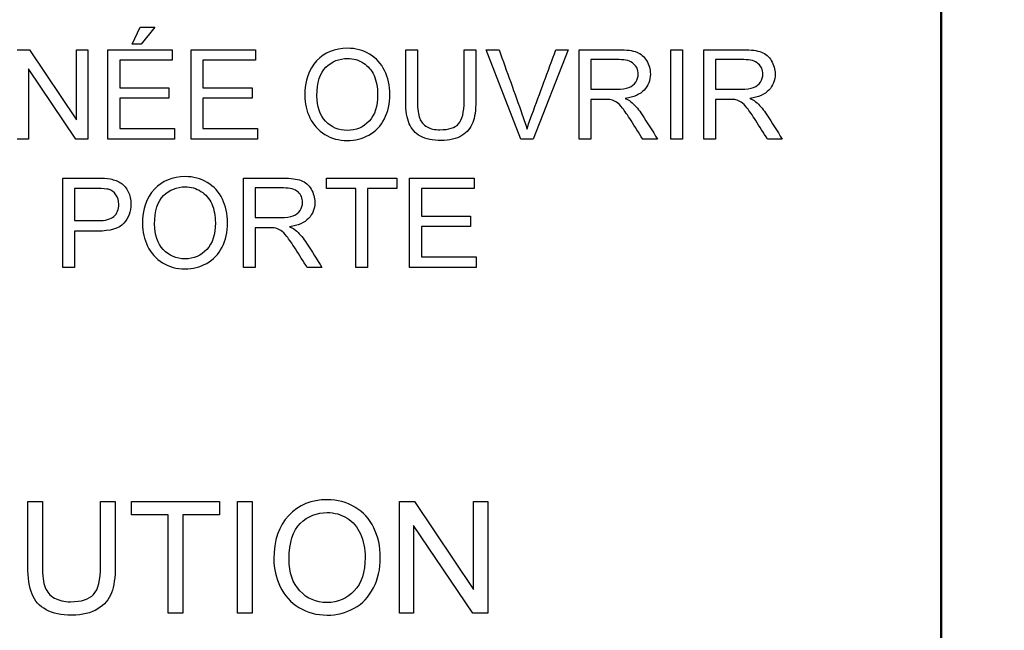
# Model space of a CAD drawing. Header units: inches. Extents: x 1 to 240, y -1 to 159.
# Tile 38 of 111: x 78.486 to 79.554, y 75.373 to 76.034. Entities that reach past the tile are written whole.
import ezdxf
from ezdxf.enums import TextEntityAlignment as Align
from ezdxf.lldxf.tags import DXFTag

# ---------------------------------------------------------------- set-up
doc = ezdxf.new("R2010")
doc.units = ezdxf.units.IN
doc.header["$MEASUREMENT"] = 0
for name, color, linetype in [('COM70219', 7, 'Continuous'), ('Default', 7, 'Continuous'), ('LAB20180', 7, 'Continuous')]:
    doc.layers.add(name, color=color, linetype=linetype)
doc.styles.add('SEACAD_Times_New_Roman', font='times.ttf')
tags = doc.linetypes.add('HIDDEN2', pattern=[0.1875, 0.125, -0.0625]).pattern_tags.tags
tags[6:7] = [DXFTag(74, 4), DXFTag(75, 0), DXFTag(340, '0'), DXFTag(46, 0.0), DXFTag(50, 0.0), DXFTag(44, 0.0), DXFTag(45, 0.0)]
tags[4:5] = [DXFTag(74, 4), DXFTag(75, 0), DXFTag(340, '0'), DXFTag(46, 0.0), DXFTag(50, 0.0), DXFTag(44, 0.0), DXFTag(45, 0.0)]
doc.dimstyles.new('HAMMOND_(STH_-_240x160)', dxfattribs={"dimtxt": 1, "dimasz": 1.25, "dimexe": 0.5, "dimexo": 0.5, "dimgap": 0.25, "dimtad": 0, "dimtih": 1, "dimtoh": 1, "dimzin": 0, "dimdsep": 46, "dimtxsty": 'SEACAD_Times_New_Roman', "dimblk1": '_SE_FILLED', "dimblk2": '_SE_FILLED', "dimsah": 1, "dimcen": 0.5, "dimadec": 0, "dimazin": 0, "dimtfac": 0.8, "dimtofl": 0, "dimtmove": 0, "dimatfit": 3, "dimfxl": 1, "dimtolj": 1, "dimtzin": 0, "dimarcsym": 0})

# ---------------------------------------------------------------- blocks, each defined once
blk = doc.blocks.new('SE')
at = {"layer": 'COM70219', "color": 7, "linetype": 'HIDDEN2'}
for p, q in [((79.4848, 66.603), (79.4848, 99.473)), ((79.4858, 66.603), (79.4858, 99.473))]:
    blk.add_line(p, q, dxfattribs=at)
at = {"layer": 'LAB20180', "color": 7, "linetype": 'Continuous'}
for p, q in [((78.6084, 76.0073), (78.617, 76.0257)), ((78.617, 76.0257), (78.6327, 76.0257)), ((78.6327, 76.0257), (78.6181, 76.0073)), ((78.6181, 76.0073), (78.6084, 76.0073)), ((78.4837, 76.0014), (78.4968, 76.0014)), ((78.4968, 76.0014), (78.5479, 75.9254)), ((78.5479, 75.9254), (78.5479, 76.0014)), ((78.5479, 76.0014), (78.5602, 76.0014)), ((78.5602, 76.0014), (78.5602, 75.9046)), ((78.582, 75.9046), (78.582, 76.0014)), ((78.582, 76.0014), (78.6517, 76.0014)), ((78.6517, 76.0014), (78.6517, 75.9901)), ((78.6722, 75.9046), (78.6722, 76.0014)), ((78.6722, 76.0014), (78.742, 76.0014)), ((78.742, 76.0014), (78.742, 75.9901)), ((78.9048, 76.0014), (78.9175, 76.0014)), ((78.968, 76.0014), (78.9807, 76.0014)), ((79.0294, 75.9046), (78.992, 76.0014)), ((78.992, 76.0014), (79.0059, 76.0014)), ((79.0807, 76.0014), (79.0428, 75.9046)), ((79.0676, 76.0014), (79.0807, 76.0014)), ((79.0926, 75.9046), (79.0926, 76.0014)), ((79.1919, 75.9046), (79.1919, 76.0014)), ((79.1919, 76.0014), (79.2047, 76.0014)), ((79.2047, 76.0014), (79.2047, 75.9046)), ((79.2278, 75.9046), (79.2278, 76.0014)), ((78.6517, 75.9901), (78.5948, 75.9901)), ((78.5948, 75.9901), (78.5948, 75.9603)), ((78.742, 75.9901), (78.6849, 75.9901)), ((78.6849, 75.9901), (78.6849, 75.9603)), ((79.1054, 75.9907), (79.1054, 75.9587)), ((79.2405, 75.9907), (79.2405, 75.9587)), ((78.5471, 75.9046), (78.4959, 75.9807)), ((78.4959, 75.9807), (78.4959, 75.9046)), ((78.5948, 75.9603), (78.6481, 75.9603)), ((78.6481, 75.9603), (78.6481, 75.9489)), ((78.6849, 75.9603), (78.7383, 75.9603)), ((78.7383, 75.9603), (78.7383, 75.9489)), ((78.6481, 75.9489), (78.5948, 75.9489)), ((78.5948, 75.9489), (78.5948, 75.916)), ((78.7383, 75.9489), (78.6849, 75.9489)), ((78.6849, 75.9489), (78.6849, 75.916)), ((79.1054, 75.9476), (79.1054, 75.9046)), ((79.2405, 75.9476), (79.2405, 75.9046)), ((78.5948, 75.916), (78.6541, 75.916)), ((78.6541, 75.916), (78.6541, 75.9046)), ((78.6849, 75.916), (78.7442, 75.916)), ((78.7442, 75.916), (78.7442, 75.9046)), ((78.4959, 75.9046), (78.4837, 75.9046)), ((78.5602, 75.9046), (78.5471, 75.9046)), ((78.6541, 75.9046), (78.582, 75.9046)), ((78.7442, 75.9046), (78.6722, 75.9046)), ((79.0428, 75.9046), (79.0294, 75.9046)), ((79.1054, 75.9046), (79.0926, 75.9046)), ((79.1777, 75.9046), (79.1617, 75.9046)), ((79.2047, 75.9046), (79.1919, 75.9046)), ((79.2405, 75.9046), (79.2278, 75.9046)), ((79.3128, 75.9046), (79.2969, 75.9046)), ((78.5331, 75.7656), (78.5331, 75.8624)), ((78.7289, 75.7656), (78.7289, 75.8624)), ((78.8188, 75.8511), (78.8188, 75.8624)), ((78.8188, 75.8624), (78.8951, 75.8624)), ((78.8951, 75.8624), (78.8951, 75.8511)), ((78.909, 75.7656), (78.909, 75.8624)), ((78.909, 75.8624), (78.9788, 75.8624)), ((78.9788, 75.8624), (78.9788, 75.8511)), ((78.5458, 75.8511), (78.5458, 75.8163)), ((78.7416, 75.8517), (78.7416, 75.8197)), ((78.8506, 75.8511), (78.8188, 75.8511)), ((78.8506, 75.7656), (78.8506, 75.8511)), ((78.8951, 75.8511), (78.8633, 75.8511)), ((78.8633, 75.8511), (78.8633, 75.7656)), ((78.9788, 75.8511), (78.9217, 75.8511)), ((78.9217, 75.8511), (78.9217, 75.8212)), ((78.9217, 75.8212), (78.9751, 75.8212)), ((78.9751, 75.8212), (78.9751, 75.8099)), ((78.5458, 75.8049), (78.5458, 75.7656)), ((78.7416, 75.8086), (78.7416, 75.7656)), ((78.9751, 75.8099), (78.9217, 75.8099)), ((78.9217, 75.8099), (78.9217, 75.777)), ((78.9217, 75.777), (78.981, 75.777)), ((78.981, 75.777), (78.981, 75.7656)), ((78.5458, 75.7656), (78.5331, 75.7656)), ((78.7416, 75.7656), (78.7289, 75.7656)), ((78.8139, 75.7656), (78.7979, 75.7656)), ((78.8633, 75.7656), (78.8506, 75.7656)), ((78.981, 75.7656), (78.909, 75.7656)), ((78.4951, 75.512), (78.5109, 75.512)), ((78.574, 75.512), (78.5899, 75.512)), ((78.6076, 75.4978), (78.6076, 75.512)), ((78.6076, 75.512), (78.703, 75.512)), ((78.703, 75.512), (78.703, 75.4978)), ((78.7223, 75.391), (78.7223, 75.512)), ((78.7223, 75.512), (78.7382, 75.512)), ((78.7382, 75.512), (78.7382, 75.391)), ((78.8979, 75.391), (78.8979, 75.512)), ((78.8979, 75.512), (78.9144, 75.512)), ((78.9144, 75.512), (78.9783, 75.4169)), ((78.9783, 75.4169), (78.9783, 75.512)), ((78.9783, 75.512), (78.9937, 75.512)), ((78.9937, 75.512), (78.9937, 75.391)), ((78.6473, 75.4978), (78.6076, 75.4978)), ((78.6473, 75.391), (78.6473, 75.4978)), ((78.703, 75.4978), (78.6632, 75.4978)), ((78.6632, 75.4978), (78.6632, 75.391)), ((78.9773, 75.391), (78.9132, 75.4861)), ((78.9132, 75.4861), (78.9132, 75.391)), ((78.6632, 75.391), (78.6473, 75.391)), ((78.7382, 75.391), (78.7223, 75.391)), ((78.9132, 75.391), (78.8979, 75.391)), ((78.9937, 75.391), (78.9773, 75.391))]:
    blk.add_line(p, q, dxfattribs=at)
for points, knots in [([(78.7953, 75.9518), (78.7953, 75.9677), (78.7996, 75.9803), (78.8082, 75.9894), (78.8168, 75.9985), (78.8279, 76.003), (78.8504, 76.003), (78.8584, 76.0009), (78.8656, 75.9966), (78.8727, 75.9923), (78.8782, 75.9864), (78.8819, 75.9788), (78.8857, 75.9712), (78.8875, 75.9625), (78.8875, 75.9431), (78.8855, 75.9343), (78.8777, 75.9189), (78.8721, 75.913), (78.8649, 75.909), (78.8576, 75.905), (78.8498, 75.9031), (78.8324, 75.9031), (78.8242, 75.9052), (78.8171, 75.9096), (78.81, 75.9141), (78.8045, 75.92), (78.7972, 75.9352), (78.7953, 75.9433), (78.7953, 75.9518)], [0, 0, 0, 0, 0.133288, 0.133288, 0.133288, 0.256522, 0.256522, 0.33712, 0.33712, 0.33712, 0.417249, 0.417249, 0.417249, 0.502222, 0.502222, 0.588327, 0.588327, 0.674432, 0.674432, 0.674432, 0.75288, 0.75288, 0.837966, 0.837966, 0.837966, 0.918983, 0.918983, 1, 1, 1, 1]), ([(78.9807, 76.0014), (78.9807, 75.9828), (78.9807, 75.9641), (78.9807, 75.9455), (78.9807, 75.9358), (78.9796, 75.9281), (78.9774, 75.9224), (78.9752, 75.9167), (78.9713, 75.912), (78.9598, 75.9048), (78.9523, 75.9031), (78.934, 75.9031), (78.9266, 75.9046), (78.9208, 75.9077), (78.915, 75.9108), (78.911, 75.9154), (78.9085, 75.9213), (78.906, 75.9271), (78.9048, 75.9353), (78.9048, 75.9455), (78.9048, 75.9641), (78.9048, 75.9828), (78.9048, 76.0014)], [0, 0, 0, 0, 0.229407, 0.229407, 0.229407, 0.325751, 0.325751, 0.325751, 0.415564, 0.415564, 0.505378, 0.505378, 0.592696, 0.592696, 0.592696, 0.669455, 0.669455, 0.669455, 0.770582, 0.770582, 0.770582, 1, 1, 1, 1]), ([(78.9807, 76.0014), (78.9807, 75.9828), (78.9807, 75.9641), (78.9807, 75.9455), (78.9807, 75.9358), (78.9796, 75.9281), (78.9774, 75.9224), (78.9752, 75.9167), (78.9713, 75.912), (78.9598, 75.9048), (78.9523, 75.9031), (78.934, 75.9031), (78.9266, 75.9046), (78.9208, 75.9077), (78.915, 75.9108), (78.911, 75.9154), (78.9085, 75.9213), (78.906, 75.9271), (78.9048, 75.9353), (78.9048, 75.9455), (78.9048, 75.9641), (78.9048, 75.9828), (78.9048, 76.0014)], [0, 0, 0, 0, 0.229407, 0.229407, 0.229407, 0.325751, 0.325751, 0.325751, 0.415564, 0.415564, 0.505378, 0.505378, 0.592696, 0.592696, 0.592696, 0.669455, 0.669455, 0.669455, 0.770582, 0.770582, 0.770582, 1, 1, 1, 1]), ([(78.9175, 76.0014), (78.9175, 75.9828), (78.9175, 75.9642), (78.9175, 75.9456), (78.9175, 75.9372), (78.9183, 75.931), (78.9199, 75.927), (78.9214, 75.9231), (78.9241, 75.92), (78.9279, 75.9179), (78.9317, 75.9157), (78.9363, 75.9146), (78.9418, 75.9147), (78.9513, 75.9148), (78.958, 75.9167), (78.962, 75.921), (78.9659, 75.9253), (78.968, 75.9335), (78.968, 75.9456), (78.968, 75.9642), (78.968, 75.9828), (78.968, 76.0014)], [0, 0, 0, 0, 0.272273, 0.272273, 0.272273, 0.36429, 0.36429, 0.36429, 0.425017, 0.425017, 0.425017, 0.495533, 0.495533, 0.495533, 0.601582, 0.601582, 0.601582, 0.727755, 0.727755, 0.727755, 1, 1, 1, 1]), ([(78.9175, 76.0014), (78.9175, 75.9828), (78.9175, 75.9642), (78.9175, 75.9456), (78.9175, 75.9372), (78.9183, 75.931), (78.9199, 75.927), (78.9214, 75.9231), (78.9241, 75.92), (78.9279, 75.9179), (78.9317, 75.9157), (78.9363, 75.9146), (78.9418, 75.9147), (78.9513, 75.9148), (78.958, 75.9167), (78.962, 75.921), (78.9659, 75.9253), (78.968, 75.9335), (78.968, 75.9456), (78.968, 75.9642), (78.968, 75.9828), (78.968, 76.0014)], [0, 0, 0, 0, 0.272273, 0.272273, 0.272273, 0.36429, 0.36429, 0.36429, 0.425017, 0.425017, 0.425017, 0.495533, 0.495533, 0.495533, 0.601582, 0.601582, 0.601582, 0.727755, 0.727755, 0.727755, 1, 1, 1, 1]), ([(79.0059, 76.0014), (79.0143, 75.9779), (79.0227, 75.9545), (79.0311, 75.931), (79.0331, 75.9254), (79.0349, 75.9201), (79.0362, 75.9152)], [0, 0, 0, 0, 0.817951, 0.817951, 0.817951, 1, 1, 1, 1]), ([(79.0362, 75.9152), (79.0377, 75.9205), (79.0394, 75.9257), (79.0414, 75.931), (79.0503, 75.9544), (79.0589, 75.9779), (79.0676, 76.0014)], [0, 0, 0, 0, 0.181757, 0.181757, 0.181757, 1, 1, 1, 1]), ([(79.0926, 76.0014), (79.1069, 76.0014), (79.1212, 76.0014), (79.1354, 76.0014), (79.1441, 76.0014), (79.1506, 76.0006), (79.1551, 75.9988), (79.1596, 75.9971), (79.1632, 75.994), (79.1658, 75.9896), (79.1685, 75.9852), (79.1699, 75.9803), (79.1699, 75.9682), (79.1676, 75.9624), (79.1588, 75.953), (79.1519, 75.95), (79.1427, 75.9487)], [0, 0, 0, 0, 0.318575, 0.318575, 0.318575, 0.466703, 0.466703, 0.466703, 0.574013, 0.574013, 0.574013, 0.693867, 0.693867, 0.846933, 0.846933, 1, 1, 1, 1]), ([(79.2278, 76.0014), (79.2421, 76.0014), (79.2563, 76.0014), (79.2706, 76.0014), (79.2792, 76.0014), (79.2858, 76.0006), (79.2902, 75.9988), (79.2947, 75.9971), (79.2984, 75.994), (79.301, 75.9896), (79.3037, 75.9852), (79.3051, 75.9803), (79.3051, 75.9682), (79.3028, 75.9624), (79.2939, 75.953), (79.2871, 75.95), (79.2778, 75.9487)], [0, 0, 0, 0, 0.318575, 0.318575, 0.318575, 0.466703, 0.466703, 0.466703, 0.574013, 0.574013, 0.574013, 0.693867, 0.693867, 0.846933, 0.846933, 1, 1, 1, 1]), ([(78.8085, 75.9515), (78.8085, 75.9398), (78.8116, 75.9306), (78.8179, 75.924), (78.8241, 75.9173), (78.8319, 75.914), (78.851, 75.914), (78.8589, 75.9173), (78.8713, 75.9308), (78.8743, 75.9404), (78.8743, 75.9607), (78.8731, 75.9675), (78.8704, 75.9734), (78.8678, 75.9793), (78.8638, 75.9838), (78.8588, 75.987), (78.8537, 75.9903), (78.8479, 75.9919), (78.8326, 75.9919), (78.8248, 75.9888), (78.8183, 75.9825), (78.8118, 75.9763), (78.8085, 75.966), (78.8085, 75.9515)], [0, 0, 0, 0, 0.129361, 0.129361, 0.129361, 0.253622, 0.253622, 0.379575, 0.379575, 0.505527, 0.505527, 0.585145, 0.585145, 0.585145, 0.66423, 0.66423, 0.66423, 0.743184, 0.743184, 0.854836, 0.854836, 0.854836, 1, 1, 1, 1]), ([(79.1054, 75.9587), (79.1145, 75.9587), (79.1237, 75.9587), (79.1329, 75.9587), (79.1387, 75.9587), (79.1433, 75.9593), (79.1466, 75.9605), (79.1499, 75.9618), (79.1524, 75.9637), (79.1541, 75.9663), (79.1558, 75.969), (79.1567, 75.9718), (79.1567, 75.9796), (79.155, 75.9834), (79.1517, 75.9863), (79.1484, 75.9892), (79.1432, 75.9907), (79.136, 75.9907), (79.1258, 75.9907), (79.1156, 75.9907), (79.1054, 75.9907)], [0, 0, 0, 0, 0.228536, 0.228536, 0.228536, 0.344079, 0.344079, 0.344079, 0.424532, 0.424532, 0.424532, 0.498881, 0.498881, 0.606611, 0.606611, 0.606611, 0.74578, 0.74578, 0.74578, 1, 1, 1, 1]), ([(79.2405, 75.9587), (79.2497, 75.9587), (79.2589, 75.9587), (79.268, 75.9587), (79.2739, 75.9587), (79.2785, 75.9593), (79.2817, 75.9605), (79.2851, 75.9618), (79.2876, 75.9637), (79.2893, 75.9663), (79.291, 75.969), (79.2919, 75.9718), (79.2919, 75.9796), (79.2902, 75.9834), (79.2869, 75.9863), (79.2835, 75.9892), (79.2783, 75.9907), (79.2711, 75.9907), (79.2609, 75.9907), (79.2507, 75.9907), (79.2405, 75.9907)], [0, 0, 0, 0, 0.228536, 0.228536, 0.228536, 0.344079, 0.344079, 0.344079, 0.424532, 0.424532, 0.424532, 0.498881, 0.498881, 0.606611, 0.606611, 0.606611, 0.74578, 0.74578, 0.74578, 1, 1, 1, 1]), ([(79.1617, 75.9046), (79.1574, 75.9113), (79.1532, 75.9181), (79.1489, 75.9248), (79.1452, 75.9306), (79.1421, 75.935), (79.1397, 75.9381), (79.1373, 75.9412), (79.1351, 75.9433), (79.1332, 75.9445), (79.1313, 75.9458), (79.1293, 75.9466), (79.1273, 75.9471), (79.1259, 75.9475), (79.1235, 75.9476), (79.1202, 75.9476), (79.1153, 75.9476), (79.1103, 75.9476), (79.1054, 75.9476)], [0, 0, 0, 0, 0.307391, 0.307391, 0.307391, 0.515966, 0.515966, 0.515966, 0.634269, 0.634269, 0.634269, 0.717028, 0.717028, 0.717028, 0.809332, 0.809332, 0.809332, 1, 1, 1, 1]), ([(79.1427, 75.9487), (79.146, 75.9471), (79.1486, 75.9454), (79.1503, 75.9439), (79.1542, 75.9405), (79.1577, 75.9361), (79.1609, 75.931), (79.1666, 75.9223), (79.1721, 75.9134), (79.1777, 75.9046)], [0, 0, 0, 0, 0.159077, 0.159077, 0.159077, 0.452408, 0.452408, 0.452408, 1, 1, 1, 1]), ([(79.2969, 75.9046), (79.2926, 75.9113), (79.2883, 75.9181), (79.2841, 75.9248), (79.2804, 75.9306), (79.2772, 75.935), (79.2749, 75.9381), (79.2724, 75.9412), (79.2702, 75.9433), (79.2684, 75.9445), (79.2664, 75.9458), (79.2645, 75.9466), (79.2625, 75.9471), (79.2611, 75.9475), (79.2587, 75.9476), (79.2553, 75.9476), (79.2504, 75.9476), (79.2455, 75.9476), (79.2405, 75.9476)], [0, 0, 0, 0, 0.307391, 0.307391, 0.307391, 0.515966, 0.515966, 0.515966, 0.634269, 0.634269, 0.634269, 0.717028, 0.717028, 0.717028, 0.809332, 0.809332, 0.809332, 1, 1, 1, 1]), ([(79.2778, 75.9487), (79.2812, 75.9471), (79.2837, 75.9454), (79.2855, 75.9439), (79.2893, 75.9405), (79.2928, 75.9361), (79.2961, 75.931), (79.3018, 75.9223), (79.3073, 75.9134), (79.3128, 75.9046)], [0, 0, 0, 0, 0.159077, 0.159077, 0.159077, 0.452408, 0.452408, 0.452408, 1, 1, 1, 1]), ([(78.5331, 75.8624), (78.5452, 75.8624), (78.5574, 75.8624), (78.5696, 75.8624), (78.576, 75.8624), (78.5809, 75.8621), (78.5843, 75.8614), (78.589, 75.8605), (78.593, 75.8592), (78.5962, 75.8569), (78.5994, 75.8547), (78.602, 75.8516), (78.604, 75.8476), (78.6059, 75.8436), (78.6069, 75.8391), (78.6069, 75.8261), (78.6043, 75.8192), (78.5991, 75.8134), (78.5939, 75.8077), (78.5843, 75.8049), (78.5707, 75.8049), (78.5624, 75.8049), (78.5541, 75.8049), (78.5458, 75.8049)], [0, 0, 0, 0, 0.216973, 0.216973, 0.216973, 0.304524, 0.304524, 0.304524, 0.381139, 0.381139, 0.381139, 0.453962, 0.453962, 0.453962, 0.533522, 0.533522, 0.671139, 0.671139, 0.671139, 0.85224, 0.85224, 0.85224, 1, 1, 1, 1]), ([(78.6194, 75.8127), (78.6194, 75.8287), (78.6237, 75.8413), (78.6323, 75.8503), (78.6409, 75.8595), (78.652, 75.864), (78.6745, 75.864), (78.6825, 75.8618), (78.6968, 75.8533), (78.7023, 75.8474), (78.706, 75.8397), (78.7097, 75.8321), (78.7116, 75.8235), (78.7116, 75.804), (78.7096, 75.7953), (78.7057, 75.7876), (78.7017, 75.7798), (78.6962, 75.774), (78.689, 75.77), (78.6817, 75.766), (78.6739, 75.764), (78.6564, 75.764), (78.6483, 75.7662), (78.6412, 75.7706), (78.6341, 75.7751), (78.6286, 75.781), (78.6213, 75.7962), (78.6194, 75.8042), (78.6194, 75.8127)], [0, 0, 0, 0, 0.13328, 0.13328, 0.13328, 0.256376, 0.256376, 0.336885, 0.336885, 0.417393, 0.417393, 0.417393, 0.504968, 0.504968, 0.59371, 0.59371, 0.59371, 0.674347, 0.674347, 0.674347, 0.752841, 0.752841, 0.837976, 0.837976, 0.837976, 0.918988, 0.918988, 1, 1, 1, 1]), ([(78.7289, 75.8624), (78.7432, 75.8624), (78.7574, 75.8624), (78.7717, 75.8624), (78.7803, 75.8624), (78.7868, 75.8615), (78.7958, 75.858), (78.7994, 75.855), (78.8021, 75.8505), (78.8048, 75.8461), (78.8062, 75.8413), (78.8062, 75.8291), (78.8039, 75.8234), (78.795, 75.814), (78.7882, 75.8109), (78.7788, 75.8097)], [0, 0, 0, 0, 0.318535, 0.318535, 0.318535, 0.446282, 0.446282, 0.574029, 0.574029, 0.574029, 0.693071, 0.693071, 0.846536, 0.846536, 1, 1, 1, 1]), ([(78.5458, 75.8163), (78.5542, 75.8163), (78.5625, 75.8163), (78.5709, 75.8163), (78.5792, 75.8163), (78.585, 75.8178), (78.592, 75.824), (78.5937, 75.8284), (78.5937, 75.838), (78.5927, 75.8415), (78.5907, 75.8444), (78.5887, 75.8473), (78.5859, 75.8492), (78.5826, 75.8502), (78.5804, 75.8507), (78.5764, 75.851), (78.5706, 75.8511), (78.5623, 75.8511), (78.5541, 75.8511), (78.5458, 75.8511)], [0, 0, 0, 0, 0.215554, 0.215554, 0.215554, 0.35512, 0.35512, 0.494685, 0.494685, 0.59575, 0.59575, 0.59575, 0.683105, 0.683105, 0.683105, 0.786661, 0.786661, 0.786661, 1, 1, 1, 1]), ([(78.6326, 75.8124), (78.6326, 75.8008), (78.6357, 75.7916), (78.6482, 75.7782), (78.656, 75.7749), (78.675, 75.7749), (78.683, 75.7783), (78.6953, 75.7918), (78.6984, 75.8014), (78.6984, 75.8216), (78.6971, 75.8285), (78.6945, 75.8344), (78.6918, 75.8403), (78.6879, 75.8447), (78.6828, 75.848), (78.6777, 75.8512), (78.672, 75.8529), (78.6566, 75.8529), (78.6488, 75.8497), (78.6423, 75.8435), (78.6358, 75.8373), (78.6326, 75.827), (78.6326, 75.8124)], [0, 0, 0, 0, 0.125467, 0.125467, 0.250934, 0.250934, 0.378107, 0.378107, 0.505281, 0.505281, 0.585012, 0.585012, 0.585012, 0.663912, 0.663912, 0.663912, 0.742863, 0.742863, 0.85451, 0.85451, 0.85451, 1, 1, 1, 1]), ([(78.7416, 75.8197), (78.7508, 75.8197), (78.76, 75.8197), (78.7691, 75.8197), (78.775, 75.8197), (78.7796, 75.8203), (78.7828, 75.8215), (78.7861, 75.8227), (78.7886, 75.8247), (78.7921, 75.8299), (78.7929, 75.8328), (78.7929, 75.8406), (78.7913, 75.8443), (78.788, 75.8473), (78.7847, 75.8502), (78.7794, 75.8517), (78.7722, 75.8517), (78.762, 75.8517), (78.7518, 75.8517), (78.7416, 75.8517)], [0, 0, 0, 0, 0.228539, 0.228539, 0.228539, 0.344084, 0.344084, 0.344084, 0.420184, 0.420184, 0.496283, 0.496283, 0.606551, 0.606551, 0.606551, 0.745727, 0.745727, 0.745727, 1, 1, 1, 1]), ([(78.7979, 75.7656), (78.7937, 75.7723), (78.7894, 75.779), (78.7852, 75.7858), (78.7815, 75.7916), (78.7783, 75.796), (78.7759, 75.7991), (78.7735, 75.8021), (78.7713, 75.8043), (78.7694, 75.8055), (78.7675, 75.8067), (78.7656, 75.8076), (78.7636, 75.8081), (78.7621, 75.8085), (78.7597, 75.8086), (78.7564, 75.8086), (78.7515, 75.8086), (78.7466, 75.8086), (78.7416, 75.8086)], [0, 0, 0, 0, 0.307176, 0.307176, 0.307176, 0.516403, 0.516403, 0.516403, 0.634791, 0.634791, 0.634791, 0.716811, 0.716811, 0.716811, 0.809183, 0.809183, 0.809183, 1, 1, 1, 1]), ([(78.7788, 75.8097), (78.7823, 75.808), (78.7848, 75.8064), (78.7866, 75.8049), (78.7904, 75.8015), (78.7939, 75.7971), (78.7972, 75.7919), (78.8029, 75.7832), (78.8084, 75.7744), (78.8139, 75.7656)], [0, 0, 0, 0, 0.159921, 0.159921, 0.159921, 0.453842, 0.453842, 0.453842, 1, 1, 1, 1]), ([(78.5899, 75.512), (78.5899, 75.4887), (78.5899, 75.4654), (78.5899, 75.4422), (78.5899, 75.4299), (78.5886, 75.4202), (78.5858, 75.4132), (78.5831, 75.406), (78.5781, 75.4002), (78.5638, 75.3912), (78.5544, 75.389), (78.5315, 75.389), (78.5222, 75.3909), (78.515, 75.3948), (78.5078, 75.3987), (78.5027, 75.4044), (78.4997, 75.4118), (78.4966, 75.4191), (78.4951, 75.4293), (78.4951, 75.4422), (78.4951, 75.4654), (78.4951, 75.4887), (78.4951, 75.512)], [0, 0, 0, 0, 0.229161, 0.229161, 0.229161, 0.325775, 0.325775, 0.325775, 0.415775, 0.415775, 0.505774, 0.505774, 0.59267, 0.59267, 0.59267, 0.669455, 0.669455, 0.669455, 0.770846, 0.770846, 0.770846, 1, 1, 1, 1]), ([(78.5899, 75.512), (78.5899, 75.4887), (78.5899, 75.4654), (78.5899, 75.4422), (78.5899, 75.4299), (78.5886, 75.4202), (78.5858, 75.4132), (78.5831, 75.406), (78.5781, 75.4002), (78.5638, 75.3912), (78.5544, 75.389), (78.5315, 75.389), (78.5222, 75.3909), (78.515, 75.3948), (78.5078, 75.3987), (78.5027, 75.4044), (78.4997, 75.4118), (78.4966, 75.4191), (78.4951, 75.4293), (78.4951, 75.4422), (78.4951, 75.4654), (78.4951, 75.4887), (78.4951, 75.512)], [0, 0, 0, 0, 0.229161, 0.229161, 0.229161, 0.325775, 0.325775, 0.325775, 0.415775, 0.415775, 0.505774, 0.505774, 0.59267, 0.59267, 0.59267, 0.669455, 0.669455, 0.669455, 0.770846, 0.770846, 0.770846, 1, 1, 1, 1]), ([(78.5109, 75.512), (78.5109, 75.4887), (78.5109, 75.4655), (78.5109, 75.4422), (78.5109, 75.4317), (78.5119, 75.4239), (78.5139, 75.419), (78.5159, 75.4141), (78.5191, 75.4102), (78.5239, 75.4075), (78.5287, 75.4048), (78.5345, 75.4035), (78.5531, 75.4035), (78.5615, 75.4061), (78.5715, 75.4168), (78.574, 75.427), (78.574, 75.4422), (78.574, 75.4655), (78.574, 75.4887), (78.574, 75.512)], [0, 0, 0, 0, 0.272314, 0.272314, 0.272314, 0.364418, 0.364418, 0.364418, 0.424903, 0.424903, 0.424903, 0.493173, 0.493173, 0.610438, 0.610438, 0.727704, 0.727704, 0.727704, 1, 1, 1, 1]), ([(78.5109, 75.512), (78.5109, 75.4887), (78.5109, 75.4655), (78.5109, 75.4422), (78.5109, 75.4317), (78.5119, 75.4239), (78.5139, 75.419), (78.5159, 75.4141), (78.5191, 75.4102), (78.5239, 75.4075), (78.5287, 75.4048), (78.5345, 75.4035), (78.5531, 75.4035), (78.5615, 75.4061), (78.5715, 75.4168), (78.574, 75.427), (78.574, 75.4422), (78.574, 75.4655), (78.574, 75.4887), (78.574, 75.512)], [0, 0, 0, 0, 0.272314, 0.272314, 0.272314, 0.364418, 0.364418, 0.364418, 0.424903, 0.424903, 0.424903, 0.493173, 0.493173, 0.610438, 0.610438, 0.727704, 0.727704, 0.727704, 1, 1, 1, 1]), ([(78.7618, 75.4499), (78.7618, 75.4699), (78.7672, 75.4856), (78.7779, 75.497), (78.7886, 75.5084), (78.8026, 75.514), (78.8308, 75.514), (78.8407, 75.5113), (78.8497, 75.506), (78.8587, 75.5007), (78.8655, 75.4932), (78.8701, 75.4837), (78.8748, 75.4741), (78.8772, 75.4633), (78.8772, 75.439), (78.8747, 75.4281), (78.8697, 75.4184), (78.8648, 75.4088), (78.8578, 75.4014), (78.8398, 75.3914), (78.83, 75.389), (78.8081, 75.389), (78.798, 75.3917), (78.7801, 75.4027), (78.7733, 75.4102), (78.7642, 75.4292), (78.7618, 75.4393), (78.7618, 75.4499)], [0, 0, 0, 0, 0.133447, 0.133447, 0.133447, 0.256218, 0.256218, 0.337096, 0.337096, 0.337096, 0.41739, 0.41739, 0.41739, 0.505072, 0.505072, 0.593922, 0.593922, 0.593922, 0.671214, 0.671214, 0.748505, 0.748505, 0.832337, 0.832337, 0.916168, 0.916168, 1, 1, 1, 1]), ([(78.7783, 75.4496), (78.7783, 75.435), (78.7822, 75.4235), (78.79, 75.4152), (78.7979, 75.4068), (78.8076, 75.4026), (78.8314, 75.4026), (78.8413, 75.4068), (78.849, 75.4153), (78.8568, 75.4237), (78.8607, 75.4357), (78.8607, 75.4611), (78.859, 75.4696), (78.8524, 75.4843), (78.8476, 75.49), (78.8411, 75.494), (78.8348, 75.498), (78.8276, 75.5001), (78.8084, 75.5001), (78.7986, 75.4962), (78.7905, 75.4884), (78.7824, 75.4806), (78.7783, 75.4677), (78.7783, 75.4496)], [0, 0, 0, 0, 0.129275, 0.129275, 0.129275, 0.243005, 0.243005, 0.359073, 0.359073, 0.359073, 0.493901, 0.493901, 0.579129, 0.579129, 0.664357, 0.664357, 0.664357, 0.743292, 0.743292, 0.854918, 0.854918, 0.854918, 1, 1, 1, 1])]:
    blk.add_open_spline(points, degree=3, knots=knots, dxfattribs=at)
blk = doc.blocks.new('DMBLK3152')
at = {"layer": 'Default', "linetype": 'Continuous'}
for points in [[(88.4377, 99.788), (88.2294, 101.038), (88.021, 99.788)], [(88.4377, 66.288), (88.021, 66.288), (88.2294, 65.038)]]:
    blk.add_hatch(color=7, dxfattribs=at).paths.add_polyline_path(points)
at = {"layer": 'Default', "color": 7, "linetype": 'Continuous'}
for p, q in [((67.2413, 101.038), (88.7294, 101.038)), ((88.2294, 101.038), (88.2294, 83.888)), ((88.2294, 82.538), (88.2294, 65.038)), ((67.2413, 65.038), (88.7294, 65.038))]:
    blk.add_line(p, q, dxfattribs=at)
at = {"layer": 'Default', "color": 7, "linetype": 'Continuous', "style": 'SEACAD_Times_New_Roman'}
blk.add_text('36.00', height=1, dxfattribs=at).set_placement((86.5232, 83.538), align=Align.TOP_LEFT)
blk = doc.blocks.new('_SE_FILLED')
at = {"color": 0}
blk.add_line((0, 0), (-1, 0), dxfattribs=at)
blk.add_solid([(0, 0), (-1, -0.1665), (-1, 0.1665), (0, 0)], dxfattribs=at)
blk = doc.blocks.new('DMBLK3166')
at = {"layer": 'Default', "linetype": 'Continuous'}
for points in [[(86.6482, 92.1006), (86.4399, 93.3506), (86.2315, 92.1006)], [(86.6482, 73.179), (86.2315, 73.179), (86.4399, 71.929)]]:
    blk.add_hatch(color=7, dxfattribs=at).paths.add_polyline_path(points)
at = {"layer": 'Default', "color": 7, "linetype": 'Continuous'}
for p, q in [((81.5988, 93.3506), (86.9399, 93.3506)), ((86.4399, 93.3506), (86.4399, 83.4898)), ((86.4399, 82.1398), (86.4399, 71.929)), ((78.7463, 71.929), (86.9399, 71.929))]:
    blk.add_line(p, q, dxfattribs=at)
at = {"layer": 'Default', "color": 7, "linetype": 'Continuous', "style": 'SEACAD_Times_New_Roman'}
blk.add_text('21.42', height=1, dxfattribs=at).set_placement((84.7337, 83.1398), align=Align.TOP_LEFT)

msp = doc.modelspace()

# ---------------------------------------------------------------- block references
at = {"layer": 'Default'}
msp.add_blockref('SE', (0, 0), dxfattribs=at)

# ---------------------------------------------------------------- dimensions: what is measured, and where the dimension line sits
at = {"layer": 'Default', "color": 7, "linetype": 'Continuous'}
for base, p1, p2, angle, picture, middle, dimtype in [((88.2294, 101.038), (66.7413, 101.038), (66.7413, 65.038), 270, 'DMBLK3152', (88.2294, 83.038), 161), ((86.4399, 71.929), (81.0988, 93.3506), (78.2463, 71.929), 90, 'DMBLK3166', (86.4399, 82.6398), 160)]:
    dim = msp.add_linear_dim(base=base, p1=p1, p2=p2, angle=angle, text='\\A1;<>', dimstyle='HAMMOND_(STH_-_240x160)', dxfattribs=at)
    dim.commit()
    dim.dimension.update_dxf_attribs({"geometry": picture, "text_midpoint": middle, "dimtype": dimtype})

doc.saveas('drawing.dxf')
